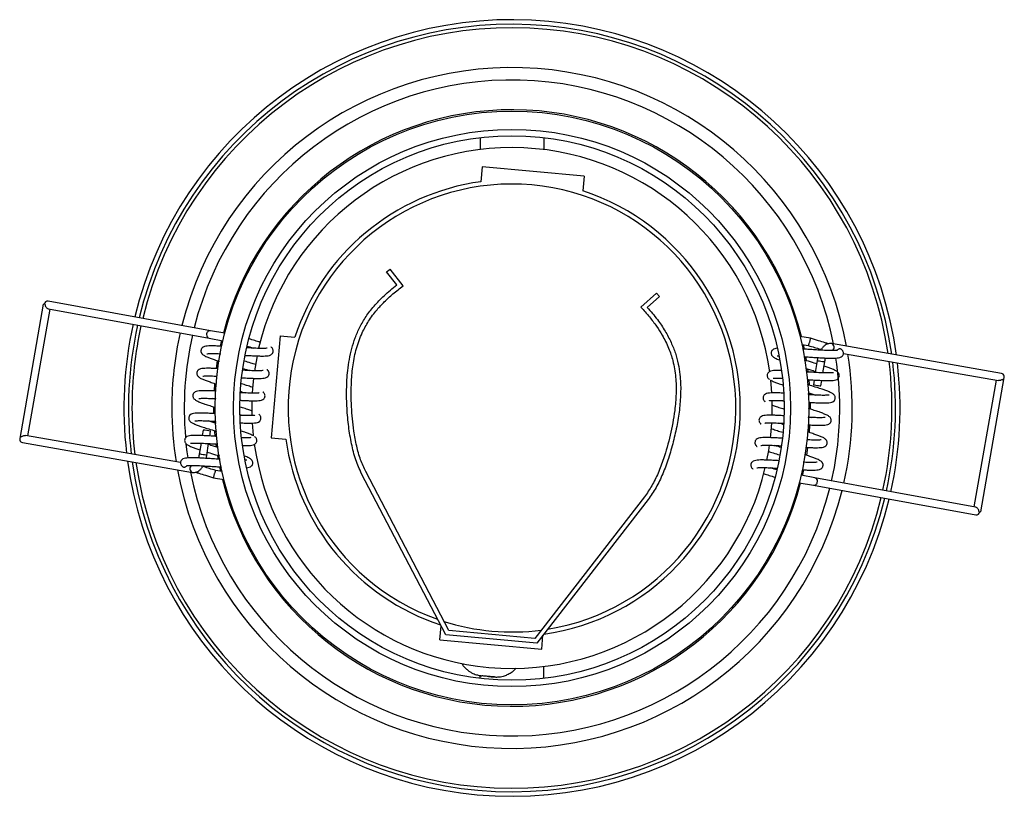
# Model space of a CAD drawing. Header units: millimetres. Extents: x 583 to 1047, y 296 to 693.
# Tile 2 of 3: x 583 to 798, y 523 to 693. Entities that reach past the tile are written whole.
import ezdxf

# ---------------------------------------------------------------- set-up
doc = ezdxf.new("R2010")
doc.units = ezdxf.units.MM

msp = doc.modelspace()

# ---------------------------------------------------------------- linework, layer by layer
at = {"color": 7, "linetype": 'Continuous', "lineweight": 25}
for p, q in [((683.47, 667.39), (683.47, 664.77)), ((697.47, 667.39), (697.47, 664.77)), ((683.96, 660.98), (683.67, 657.74)), ((706.27, 658.98), (683.96, 660.98)), ((706.27, 658.98), (705.98, 655.74)), ((663.02, 637.98), (663.81, 638.6)), ((666.64, 634.97), (663.81, 638.6)), ((665.24, 635.14), (663.02, 637.98)), ((722.12, 633.37), (718.69, 630.3)), ((722.78, 632.62), (720.1, 630.22)), ((722.78, 632.62), (722.12, 633.37)), ((587.8, 630.94), (582.66, 601.51)), ((584.45, 602.09), (589.29, 629.83)), ((588.2, 630.87), (587.8, 630.94)), ((624.43, 625.12), (588.87, 631.6)), ((588.98, 629.89), (624.14, 623.49)), ((624.14, 623.49), (627.17, 622.93)), ((627.56, 624.55), (624.43, 625.12)), ((639.7, 624), (637.69, 601.69)), ((639.7, 624), (642.94, 623.71)), ((755.84, 623.46), (753.55, 623.88)), ((753.97, 622.12), (755.41, 621.86)), ((797.7, 615.78), (760.44, 622.29)), ((757.47, 619.23), (757.33, 618.57)), ((763.06, 620.15), (797.01, 614.22)), ((754.95, 618.56), (754.53, 618.69)), ((757.33, 618.57), (756.91, 615.98)), ((758.58, 615.9), (758.97, 618.31)), ((793.15, 585.46), (798.29, 614.9)), ((798.27, 614.9), (798.29, 614.9)), ((756.65, 614.33), (756.49, 613.28)), ((758.13, 613.02), (758.32, 614.24)), ((796.5, 614.31), (791.66, 586.57)), ((625.59, 610.05), (624.88, 610.27)), ((750.01, 609.73), (749.79, 609.8)), ((630.99, 606.66), (631.16, 606.6)), ((755.37, 606.35), (756.06, 606.13)), ((617.89, 596.26), (583.94, 602.18)), ((622.82, 603.38), (622.63, 602.16)), ((624.3, 602.07), (624.46, 603.12)), ((637.69, 601.69), (640.94, 601.4)), ((582.67, 601.5), (582.66, 601.51)), ((583.25, 600.62), (620.51, 594.11)), ((622.37, 600.5), (621.98, 598.09)), ((623.62, 597.83), (624.03, 600.42)), ((623.48, 597.17), (623.62, 597.83)), ((626, 597.84), (626.42, 597.71)), ((626.98, 594.28), (625.54, 594.55)), ((675.98, 558.51), (657.54, 593.81)), ((676.61, 559.46), (658.43, 594.27)), ((756.81, 592.92), (753.78, 593.47)), ((625.1, 592.94), (627.39, 592.52)), ((753.38, 591.85), (756.51, 591.28)), ((756.51, 591.28), (792.08, 584.81)), ((791.97, 586.51), (756.81, 592.92)), ((719.53, 588.79), (695.44, 557.77)), ((720.32, 588.18), (695.9, 556.72)), ((792.75, 585.53), (793.15, 585.46)), ((674.67, 557.42), (674.95, 560.48)), ((695.44, 557.77), (676.61, 559.46)), ((674.67, 557.42), (696.98, 555.42)), ((695.9, 556.72), (675.98, 558.51)), ((696.98, 555.42), (697.26, 558.48)), ((697.47, 549.01), (697.47, 551.63)), ((683.47, 549.01), (683.47, 549.63))]:
    msp.add_line(p, q, dxfattribs=at)
at = {"color": 8, "linetype": 'Continuous', "lineweight": 25}
for p, q in [((754.28, 622.06), (754.48, 621.12)), ((625.75, 616.84), (626, 618.53)), ((755.2, 616.76), (755.29, 616.09)), ((625.29, 611.91), (625.4, 613.54)), ((755.47, 614.42), (755.57, 613.24)), ((755.69, 611.45), (755.7, 611.1)), ((625.21, 610.14), (625.21, 610.25)), ((755.76, 609.43), (755.77, 608.2)), ((755.77, 608.2), (755.77, 607.97)), ((755.74, 606.25), (755.74, 606.15)), ((625.26, 604.94), (625.24, 605.3)), ((755.66, 604.49), (755.55, 602.87)), ((625.48, 601.99), (625.37, 603.16)), ((625.74, 599.65), (625.66, 600.32)), ((755.19, 599.56), (754.95, 597.87)), ((626.67, 594.34), (626.47, 595.29))]:
    msp.add_line(p, q, dxfattribs=at)
at = {"color": 8, "linetype": 'Continuous', "lineweight": 25, "flags": 128}
for points in [[(626.6, 621.74), (626.82, 622.73), (626.88, 622.99)], [(754.8, 619.43), (754.85, 619.14), (754.94, 618.59)], [(757.33, 618.57), (757.39, 618.56), (757.57, 618.53), (757.83, 618.49), (758.15, 618.44), (758.46, 618.39), (758.73, 618.35), (758.9, 618.32), (758.97, 618.31), (758.97, 618.31)], [(625.19, 606.97), (625.18, 608.2), (625.18, 608.42)], [(619.53, 597.26), (619.33, 598.59), (619.13, 600.25)], [(623.62, 597.83), (623.56, 597.84), (623.38, 597.87), (623.12, 597.92), (622.8, 597.97), (622.49, 598.02), (622.22, 598.06), (622.04, 598.08), (621.98, 598.09), (621.98, 598.09)], [(626.15, 596.97), (626.1, 597.26), (626.01, 597.8)], [(754.35, 594.66), (754.13, 593.67), (754.07, 593.41)]]:
    msp.add_lwpolyline(points, dxfattribs=at)
at = {"color": 7, "linetype": 'Continuous', "lineweight": 25, "flags": 128}
for points in [[(634.63, 619.62), (634.55, 619.2), (634.06, 616.36)], [(633.85, 614.7), (633.63, 612.44), (633.57, 611.45)], [(747.38, 611.51), (747.31, 612.48), (747.15, 614.31)], [(756.49, 613.28), (756.55, 613.27), (756.73, 613.24), (756.99, 613.2), (757.31, 613.15), (757.62, 613.1), (757.88, 613.06), (758.06, 613.03), (758.13, 613.02), (758.13, 613.02)], [(633.5, 609.79), (633.48, 609.04), (633.5, 606.55)], [(747.45, 606.61), (747.47, 609.07), (747.45, 609.86)], [(633.57, 604.89), (633.79, 602.23), (633.8, 602.12)], [(747.1, 601.7), (747.16, 602.26), (747.38, 604.95)], [(746.32, 596.79), (746.71, 598.88), (746.89, 600.04)]]:
    msp.add_lwpolyline(points, dxfattribs=at)
at = {"color": 7, "linetype": 'Continuous', "lineweight": 25}
for radius in [65, 61, 59.6]:
    msp.add_circle((690.47, 608.2), radius, dxfattribs=at)
for centre, radius, start, end in [((690.47, 608.2), 85, 7.8454, 166.4332), ((690.47, 608.2), 83.23, 8.236, 166.3641), ((690.47, 608.2), 74.52, 10.4433, 165.9764), ((690.47, 608.2), 57, 8.0074, 166.7502), ((690.47, 608.2), 49.03, 279.1669, 250.582), ((690.47, 608.2), 50, 97.8185, 161.9303), ((690.47, 608.2), 50, 277.9878, 71.9303), ((588.8, 630.83), 0.772, 85.0698, 174.6015), ((690.47, 608.2), 85, 167.5534, 186.6743), ((690.47, 608.2), 83.23, 167.5082, 180), ((690.47, 608.2), 74.52, 167.2545, 180), ((751.12, 623.75), 4.73, 347.5561, 356.494), ((690.47, 608.2), 74.52, 347.2545, 9.0879), ((690.47, 608.2), 83.23, 347.5082, 7.0375), ((690.47, 608.2), 85, 347.5534, 6.6743), ((797.48, 614.99), 0.822, 320.4745, 74.6405), ((690.47, 608.2), 83.23, 180, 187.0375), ((690.47, 608.2), 74.52, 180, 189.0879), ((583.47, 601.41), 0.822, 140.4745, 254.6405), ((613.65, 540.36), 63.68, 80.2253, 81.7189), ((690.47, 608.2), 57, 187.9799, 264.8744), ((690.47, 608.2), 50, 187.8185, 251.7611), ((690.47, 608.2), 85, 187.8454, 264.8744), ((690.47, 608.2), 83.23, 188.236, 346.3641), ((690.47, 608.2), 74.52, 190.4433, 345.9764), ((629.83, 592.65), 4.73, 167.5561, 176.494), ((690.47, 608.2), 57, 264.8744, 346.759), ((690.47, 608.2), 85, 264.8744, 346.4332), ((792.15, 585.57), 0.772, 265.0698, 354.6015), ((690.47, 608.2), 49.03, 252.269, 264.8744), ((690.47, 608.2), 49.03, 264.8744, 277.4799)]:
    msp.add_arc(centre, radius, start, end, dxfattribs=at)
at = {"color": 8, "linetype": 'Continuous', "lineweight": 25}
for centre, radius, start, end in [((690.47, 608.2), 84, 8.0639, 166.3945), ((690.47, 608.2), 71.79, 11.2558, 165.835), ((690.47, 608.2), 65.29, 13.8423, 165.4521), ((690.47, 608.2), 84, 167.5281, 186.8775), ((690.47, 608.2), 71.79, 167.162, 185.15), ((624.37, 624.33), 0.79, 85.6961, 182.1244), ((624.32, 624.2), 0.741, 172.3521, 255.6517), ((760.19, 621.48), 0.847, 302.2376, 72.8344), ((690.47, 608.2), 71.79, 0, 8.77), ((690.47, 608.2), 84, 347.5281, 6.8775), ((690.47, 608.2), 71.79, 347.162, 0), ((690.47, 608.2), 84, 188.0639, 264.8744), ((620.76, 594.92), 0.847, 122.2376, 252.8344), ((690.47, 608.2), 71.79, 191.2558, 345.835), ((690.47, 608.2), 65.29, 193.8423, 345.4521), ((756.57, 592.07), 0.79, 265.6961, 2.1244), ((756.63, 592.2), 0.741, 352.3521, 75.6517), ((690.47, 608.2), 84, 264.8744, 346.3945)]:
    msp.add_arc(centre, radius, start, end, dxfattribs=at)
at = {"color": 7, "linetype": 'Continuous', "lineweight": 25}
for points, knots in [([(657.54, 593.81), (657.08, 594.81), (656.14, 596.91), (655.27, 600.4), (654.65, 604.18), (654.29, 608.17), (654.2, 612.28), (654.4, 615.85), (654.82, 618.84), (655.35, 621.24), (656.1, 623.61), (657.13, 625.96), (658.5, 628.29), (660.28, 630.6), (662.53, 632.94), (664.3, 634.38), (665.24, 635.14)], [0, 0, 0, 0, 0.072862, 0.152078, 0.236998, 0.325991, 0.417119, 0.508737, 0.562646, 0.616623, 0.671144, 0.727101, 0.785872, 0.849334, 0.919815, 1, 1, 1, 1]), ([(658.43, 594.27), (658.03, 595.13), (657.2, 596.93), (656.41, 599.94), (655.69, 603.81), (655.24, 608.55), (655.21, 613.4), (655.61, 617.66), (656.33, 621.25), (657.49, 624.46), (659.04, 627.31), (660.71, 629.55), (662.54, 631.51), (664.45, 633.26), (665.88, 634.38), (666.64, 634.97)], [0, 0, 0, 0, 0.063021, 0.132197, 0.206886, 0.32609, 0.448872, 0.530424, 0.611264, 0.692902, 0.757122, 0.827071, 0.878756, 0.935938, 1, 1, 1, 1]), ([(588.2, 630.87), (588.2, 630.82), (588.19, 630.7), (588.26, 630.5), (588.41, 630.27), (588.61, 630.07), (588.79, 629.95), (588.9, 629.9), (588.96, 629.89), (588.98, 629.89)], [0, 0, 0, 0, 0.11898, 0.238095, 0.475196, 0.712549, 0.831812, 0.9511, 1, 1, 1, 1]), ([(718.69, 630.3), (719.33, 629.58), (720.54, 628.23), (722.11, 626.17), (723.56, 623.91), (724.81, 621.41), (725.83, 618.33), (726.39, 614.97), (726.47, 611.3), (726.1, 607.04), (725.21, 602.27), (723.93, 597.69), (722.53, 594.01), (721.21, 591.19), (720.07, 589.57), (719.53, 588.79)], [0, 0, 0, 0, 0.064062, 0.121244, 0.172929, 0.242878, 0.307098, 0.388736, 0.469576, 0.551128, 0.67391, 0.793114, 0.867803, 0.936979, 1, 1, 1, 1]), ([(720.1, 630.22), (720.86, 629.34), (722.28, 627.69), (724.01, 625.12), (725.33, 622.65), (726.28, 620.24), (726.92, 617.86), (727.36, 615.08), (727.48, 611.85), (727.23, 608.2), (726.66, 604.51), (725.84, 600.83), (724.8, 597.22), (723.56, 593.86), (722.15, 590.8), (720.91, 589.03), (720.32, 588.18)], [0, 0, 0, 0, 0.076455, 0.144021, 0.205024, 0.261503, 0.315144, 0.367223, 0.447856, 0.528397, 0.609011, 0.694593, 0.777888, 0.857276, 0.931464, 1, 1, 1, 1]), ([(635.33, 622.56), (635.31, 622.56), (634.96, 622.68), (634.15, 622.94), (633.29, 623.21), (632.86, 623.35)], [0, 0, 0, 0, 0.029006, 0.510456, 1, 1, 1, 1]), ([(759.75, 622.24), (759.52, 622.32), (758.86, 622.54), (757.53, 622.95), (756.43, 623.28), (755.84, 623.46)], [0, 0, 0, 0, 0.203471, 0.5801049, 1, 1, 1, 1]), ([(626.92, 621.72), (626.71, 621.73), (626.13, 621.76), (625.31, 621.79), (624.44, 621.8), (623.7, 621.76), (623.15, 621.68), (622.69, 621.47), (622.4, 621.09), (622.32, 620.73), (622.37, 620.39), (622.52, 620.11), (622.72, 619.9), (622.94, 619.74), (623.25, 619.57), (623.7, 619.36), (624.35, 619.1), (625.27, 618.78), (625.95, 618.56), (626.38, 618.42), (626.39, 618.42)], [0, 0, 0, 0, 0.043425, 0.121126, 0.199283, 0.283933, 0.368911, 0.441902, 0.475957, 0.50992, 0.5401, 0.563915, 0.601115, 0.651678, 0.694833, 0.752805, 0.834595, 0.910682, 0.998701, 1, 1, 1, 1]), ([(632.1, 619.73), (632.41, 619.71), (633.15, 619.67), (634.19, 619.62), (635.2, 619.58), (636.06, 619.57), (636.81, 619.61), (637.36, 619.69), (637.82, 619.9), (638.1, 620.28), (638.19, 620.64), (638.13, 620.98), (637.99, 621.26), (637.83, 621.43), (637.71, 621.51), (637.66, 621.54)], [0, 0, 0, 0, 0.0819138, 0.1970236, 0.3036408, 0.4108837, 0.5270352, 0.6436375, 0.7437915, 0.7905207, 0.8371217, 0.878534, 0.9112114, 0.9622549, 1, 1, 1, 1]), ([(636.85, 621.29), (636.85, 621.3), (636.9, 621.32), (636.7, 621.26), (636.25, 621.25), (635.33, 621.23), (634.07, 621.28), (633.04, 621.34), (632.47, 621.37), (632.42, 621.38)], [0, 0, 0, 0, 0.0039913, 0.1331804, 0.3161184, 0.5279877, 0.7592894, 0.9781655, 1, 1, 1, 1]), ([(632.49, 621.72), (632.67, 621.67), (633.14, 621.52), (633.57, 621.38), (633.84, 621.3)], [0, 0, 0, 0, 0.379426, 1, 1, 1, 1]), ([(748.57, 621.27), (748.39, 621.25), (748.02, 621.2), (747.59, 621), (747.3, 620.62), (747.22, 620.25), (747.28, 619.92), (747.42, 619.64), (747.62, 619.43), (747.84, 619.27), (748.16, 619.1), (748.53, 618.92), (748.89, 618.78), (749.07, 618.71)], [0, 0, 0, 0, 0.148005, 0.289338, 0.355281, 0.421042, 0.479482, 0.525595, 0.597626, 0.695532, 0.779094, 0.891346, 1, 1, 1, 1]), ([(761.75, 620.82), (761.76, 620.82), (761.8, 620.85), (761.6, 620.79), (761.15, 620.77), (760.23, 620.76), (758.98, 620.81), (757.57, 620.89), (756.24, 620.97), (755.08, 621.05), (754.39, 621.1), (754.08, 621.12)], [0, 0, 0, 0, 0.002752, 0.091822, 0.21795, 0.364024, 0.523497, 0.674402, 0.80123, 0.911928, 1, 1, 1, 1]), ([(755.36, 621.87), (755.83, 621.73), (756.7, 621.47), (757.66, 621.17), (758.11, 621.03), (758.2, 621)], [0, 0, 0, 0, 0.4742895, 0.892825, 1, 1, 1, 1]), ([(755.41, 621.86), (755.41, 621.86), (755.41, 621.85), (755.43, 621.9), (755.48, 622.05), (755.54, 622.26), (755.62, 622.51), (755.7, 622.66), (755.74, 622.73)], [0, 0, 0, 0, 0.034187, 0.232691, 0.431197, 0.629775, 0.828413, 1, 1, 1, 1]), ([(760.44, 622.29), (760.31, 622.3), (759.99, 622.33), (759.5, 622.21), (759.01, 621.94), (758.56, 621.5), (758.26, 621.13), (758.13, 620.88), (758.12, 620.86)], [0, 0, 0, 0, 0.1457848, 0.3385482, 0.5349819, 0.7480422, 0.9796835, 1, 1, 1, 1]), ([(762.58, 621.06), (762.53, 621.1), (762.38, 621.2), (762.17, 621.16), (761.96, 621.07), (761.83, 620.99), (761.72, 620.9), (761.66, 620.84), (761.62, 620.8), (761.61, 620.79)], [0, 0, 0, 0, 0.186533, 0.55657, 0.696954, 0.854309, 0.917382, 0.970412, 1, 1, 1, 1]), ([(623.65, 620.08), (623.65, 620.08), (623.61, 620.05), (623.81, 620.11), (624.26, 620.13), (625.19, 620.14), (626.04, 620.11), (626.61, 620.08), (626.67, 620.07)], [0, 0, 0, 0, 0.0050779, 0.1694378, 0.4021793, 0.6717285, 0.9660003, 1, 1, 1, 1]), ([(748.56, 619.61), (748.56, 619.6), (748.51, 619.58), (748.64, 619.63), (748.85, 619.63), (748.93, 619.64)], [0, 0, 0, 0, 0.0180331, 0.6017266, 1, 1, 1, 1]), ([(754.39, 619.43), (754.7, 619.41), (755.43, 619.36), (756.63, 619.28), (757.92, 619.21), (759.09, 619.14), (760.1, 619.11), (760.97, 619.1), (761.71, 619.14), (762.26, 619.22), (762.72, 619.43), (763.01, 619.81), (763.09, 620.17), (763.04, 620.51), (762.89, 620.79), (762.74, 620.96), (762.62, 621.03), (762.58, 621.06)], [0, 0, 0, 0, 0.063696, 0.153508, 0.251768, 0.345861, 0.433013, 0.520675, 0.61562, 0.710933, 0.792801, 0.830999, 0.869091, 0.902943, 0.929654, 0.971378, 1, 1, 1, 1]), ([(758.97, 618.31), (758.99, 618.43), (759.04, 618.72), (759.12, 618.99), (759.17, 619.14)], [0, 0, 0, 0, 0.408096, 1, 1, 1, 1]), ([(626.13, 616.82), (625.88, 616.83), (625.27, 616.86), (624.42, 616.89), (623.55, 616.9), (622.81, 616.86), (622.26, 616.78), (621.79, 616.57), (621.51, 616.19), (621.42, 615.83), (621.48, 615.49), (621.63, 615.21), (621.83, 615), (622.05, 614.84), (622.36, 614.67), (622.81, 614.46), (623.46, 614.2), (624.37, 613.88), (625.14, 613.63), (625.66, 613.47), (625.75, 613.44)], [0, 0, 0, 0, 0.049071, 0.124867, 0.201108, 0.283682, 0.366577, 0.437779, 0.470999, 0.504129, 0.53357, 0.556801, 0.593089, 0.642412, 0.684509, 0.74106, 0.820845, 0.895067, 0.980928, 1, 1, 1, 1]), ([(631.55, 616.84), (631.74, 616.78), (632.24, 616.63), (632.68, 616.48), (632.94, 616.4)], [0, 0, 0, 0, 0.400018, 1, 1, 1, 1]), ([(634.34, 617.69), (633.99, 617.81), (633.23, 618.05), (632.34, 618.33), (631.86, 618.48)], [0, 0, 0, 0, 0.468966, 1, 1, 1, 1]), ([(754.87, 616.85), (755.2, 616.75), (755.92, 616.53), (756.59, 616.32), (756.95, 616.21)], [0, 0, 0, 0, 0.463916, 1, 1, 1, 1]), ([(757.21, 617.87), (757.04, 617.92), (756.33, 618.15), (755.54, 618.38), (754.95, 618.56)], [0, 0, 0, 0, 0.244166, 1, 1, 1, 1]), ([(755.09, 614.43), (755.29, 614.41), (755.96, 614.37), (757.02, 614.31), (758.2, 614.25), (759.21, 614.21), (760.07, 614.2), (760.82, 614.24), (761.37, 614.32), (761.83, 614.53), (762.11, 614.91), (762.2, 615.27), (762.14, 615.61), (762, 615.89), (761.8, 616.1), (761.58, 616.26), (761.26, 616.43), (760.82, 616.64), (760.16, 616.9), (759.46, 617.15), (758.97, 617.31), (758.81, 617.36)], [0, 0, 0, 0, 0.03347, 0.112239, 0.187668, 0.257531, 0.327805, 0.403917, 0.480323, 0.545952, 0.576573, 0.607109, 0.634246, 0.655658, 0.689106, 0.734569, 0.773371, 0.825496, 0.899036, 0.967449, 1, 1, 1, 1]), ([(622.76, 615.18), (622.76, 615.18), (622.72, 615.15), (622.92, 615.21), (623.37, 615.23), (624.3, 615.24), (625.15, 615.21), (625.72, 615.18), (625.78, 615.17)], [0, 0, 0, 0, 0.0050779, 0.1694378, 0.4021793, 0.6717285, 0.9660003, 1, 1, 1, 1]), ([(631.3, 614.83), (631.58, 614.81), (632.29, 614.77), (633.3, 614.72), (634.3, 614.68), (635.17, 614.67), (635.92, 614.71), (636.46, 614.79), (636.93, 615), (637.21, 615.38), (637.3, 615.75), (637.24, 616.08), (637.09, 616.36), (636.94, 616.53), (636.82, 616.61), (636.77, 616.64)], [0, 0, 0, 0, 0.074326, 0.190387, 0.297886, 0.406015, 0.523126, 0.640692, 0.741674, 0.788789, 0.835776, 0.87753, 0.910478, 0.961943, 1, 1, 1, 1]), ([(635.96, 616.39), (635.96, 616.4), (636, 616.42), (635.8, 616.36), (635.35, 616.35), (634.44, 616.33), (633.18, 616.38), (632.13, 616.44), (631.55, 616.48), (631.48, 616.48)], [0, 0, 0, 0, 0.003963, 0.132233, 0.313871, 0.524233, 0.75389, 0.97121, 1, 1, 1, 1]), ([(749.4, 616.41), (749.38, 616.42), (749.04, 616.43), (748.46, 616.42), (747.71, 616.39), (747.16, 616.31), (746.7, 616.1), (746.41, 615.72), (746.33, 615.36), (746.38, 615.02), (746.53, 614.74), (746.69, 614.57), (746.8, 614.49), (746.85, 614.46)], [0, 0, 0, 0, 0.009107, 0.16171, 0.326989, 0.49291, 0.635425, 0.701919, 0.76823, 0.827159, 0.873657, 0.94629, 1, 1, 1, 1]), ([(747.66, 614.71), (747.66, 614.7), (747.62, 614.68), (747.82, 614.74), (748.28, 614.75), (748.94, 614.77), (749.5, 614.75), (749.65, 614.74)], [0, 0, 0, 0, 0.006574, 0.219353, 0.52066, 0.869617, 1, 1, 1, 1]), ([(760.86, 615.92), (760.86, 615.92), (760.91, 615.95), (760.71, 615.89), (760.26, 615.88), (759.34, 615.86), (758.08, 615.91), (756.68, 615.99), (755.63, 616.05), (755.08, 616.09), (754.98, 616.1)], [0, 0, 0, 0, 0.003315, 0.110602, 0.262526, 0.438477, 0.630565, 0.812335, 0.965103, 1, 1, 1, 1]), ([(633.75, 612.68), (633.66, 612.71), (633.26, 612.86), (632.41, 613.13), (631.59, 613.38), (631.21, 613.51)], [0, 0, 0, 0, 0.126368, 0.583169, 1, 1, 1, 1]), ([(747.08, 614.31), (747.13, 614.28), (747.3, 614.18), (747.71, 613.99), (748.37, 613.73), (749.11, 613.47), (749.65, 613.29), (749.85, 613.23)], [0, 0, 0, 0, 0.09185, 0.291936, 0.574225, 0.836833, 1, 1, 1, 1]), ([(755.44, 609.45), (755.68, 609.44), (756.34, 609.4), (757.31, 609.35), (758.31, 609.31), (759.18, 609.3), (759.93, 609.34), (760.48, 609.42), (760.94, 609.63), (761.22, 610.01), (761.31, 610.38), (761.25, 610.71), (761.1, 610.99), (760.9, 611.2), (760.68, 611.36), (760.37, 611.53), (759.93, 611.74), (759.27, 612), (758.36, 612.32), (757.22, 612.69), (756.11, 613.04), (755.38, 613.26), (755.17, 613.32)], [0, 0, 0, 0, 0.036743, 0.1051, 0.168415, 0.232101, 0.301077, 0.370321, 0.429797, 0.457547, 0.485221, 0.509814, 0.529219, 0.559531, 0.600732, 0.635897, 0.683136, 0.749782, 0.811781, 0.883502, 0.966722, 1, 1, 1, 1]), ([(798.11, 614.47), (798.09, 614.47), (798.02, 614.47), (797.84, 614.39), (797.59, 614.28), (797.32, 614.22), (797.12, 614.2), (797.03, 614.22), (797.01, 614.23)], [0, 0, 0, 0, 0.117911, 0.28744, 0.5637, 0.770811, 0.938026, 1, 1, 1, 1]), ([(625.68, 611.89), (625.28, 611.92), (624.52, 611.96), (623.53, 611.99), (622.66, 612), (621.91, 611.96), (621.36, 611.88), (620.9, 611.67), (620.62, 611.29), (620.53, 610.93), (620.59, 610.59), (620.74, 610.31), (620.94, 610.1), (621.16, 609.94), (621.47, 609.77), (621.91, 609.56), (622.57, 609.3), (623.48, 608.98), (624.45, 608.67), (625.19, 608.44), (625.5, 608.34)], [0, 0, 0, 0, 0.074389, 0.144918, 0.215861, 0.292698, 0.369832, 0.436086, 0.466998, 0.497826, 0.525221, 0.546838, 0.580604, 0.6265, 0.665672, 0.718293, 0.792534, 0.861598, 0.941493, 1, 1, 1, 1]), ([(621.87, 610.28), (621.87, 610.28), (621.83, 610.25), (622.03, 610.31), (622.47, 610.33), (623.4, 610.34), (624.48, 610.3), (625.3, 610.25), (625.6, 610.23)], [0, 0, 0, 0, 0.004462, 0.148889, 0.353405, 0.590265, 0.848849, 1, 1, 1, 1]), ([(630.94, 609.9), (631.04, 609.89), (631.57, 609.86), (632.4, 609.82), (633.41, 609.78), (634.28, 609.78), (635.02, 609.81), (635.57, 609.89), (636.04, 610.1), (636.32, 610.48), (636.41, 610.85), (636.35, 611.18), (636.2, 611.46), (636.04, 611.63), (635.93, 611.71), (635.88, 611.74)], [0, 0, 0, 0, 0.0276899, 0.1495983, 0.2625126, 0.3760894, 0.499101, 0.6225901, 0.7286593, 0.7781485, 0.8275018, 0.87136, 0.9059673, 0.9600256, 1, 1, 1, 1]), ([(635.07, 611.5), (635.07, 611.5), (635.11, 611.53), (634.91, 611.46), (634.46, 611.45), (633.54, 611.43), (632.38, 611.48), (631.46, 611.53), (631.06, 611.55)], [0, 0, 0, 0, 0.004261, 0.142165, 0.337445, 0.563609, 0.810515, 1, 1, 1, 1]), ([(631.08, 611.81), (631.13, 611.79), (631.48, 611.68), (631.79, 611.58), (632.05, 611.5)], [0, 0, 0, 0, 0.15218, 1, 1, 1, 1]), ([(749.93, 611.46), (749.76, 611.47), (749.22, 611.49), (748.43, 611.52), (747.56, 611.53), (746.82, 611.49), (746.27, 611.41), (745.8, 611.2), (745.52, 610.82), (745.43, 610.46), (745.49, 610.12), (745.64, 609.84), (745.8, 609.67), (745.91, 609.59), (745.96, 609.56)], [0, 0, 0, 0, 0.057725, 0.182838, 0.308685, 0.444986, 0.581817, 0.699345, 0.754181, 0.808866, 0.857462, 0.895809, 0.955707, 1, 1, 1, 1]), ([(755.3, 611.55), (755.58, 611.46), (756.17, 611.28), (756.69, 611.11), (756.96, 611.03)], [0, 0, 0, 0, 0.490554, 1, 1, 1, 1]), ([(759.97, 611.02), (759.97, 611.03), (760.01, 611.05), (759.81, 610.99), (759.36, 610.98), (758.45, 610.96), (757.19, 611.01), (756.09, 611.07), (755.45, 611.11), (755.33, 611.12)], [0, 0, 0, 0, 0.0038759, 0.1293312, 0.3069819, 0.5127277, 0.7373442, 0.9498944, 1, 1, 1, 1]), ([(633.56, 607.53), (633.52, 607.55), (633.25, 607.66), (632.55, 607.89), (631.71, 608.17), (631.1, 608.36), (630.91, 608.42)], [0, 0, 0, 0, 0.063732, 0.415107, 0.821582, 1, 1, 1, 1]), ([(746.77, 609.81), (746.77, 609.81), (746.73, 609.78), (746.93, 609.84), (747.38, 609.86), (748.3, 609.87), (749.23, 609.83), (749.87, 609.8), (750, 609.79)], [0, 0, 0, 0, 0.004873, 0.162611, 0.385976, 0.644665, 0.927081, 1, 1, 1, 1]), ([(747.46, 608.84), (747.48, 608.84), (747.73, 608.74), (748.4, 608.51), (749.24, 608.23), (749.87, 608.04), (750.06, 607.98)], [0, 0, 0, 0, 0.027519, 0.389664, 0.808597, 1, 1, 1, 1]), ([(625.53, 606.95), (625.29, 606.97), (624.61, 607.01), (623.64, 607.06), (622.63, 607.09), (621.77, 607.1), (621.02, 607.06), (620.47, 606.98), (620.01, 606.77), (619.73, 606.39), (619.64, 606.03), (619.7, 605.69), (619.84, 605.41), (620.04, 605.2), (620.26, 605.04), (620.58, 604.87), (621.02, 604.66), (621.68, 604.4), (622.58, 604.08), (623.73, 603.71), (624.83, 603.37), (625.56, 603.14), (625.77, 603.08)], [0, 0, 0, 0, 0.037893, 0.106191, 0.16945, 0.23308, 0.301997, 0.37118, 0.430605, 0.458331, 0.48598, 0.510552, 0.52994, 0.560226, 0.601391, 0.636525, 0.683722, 0.75031, 0.812255, 0.883915, 0.967062, 1, 1, 1, 1]), ([(634.18, 606.6), (634.18, 606.6), (634.22, 606.63), (634.02, 606.56), (633.57, 606.55), (632.64, 606.53), (631.73, 606.57), (631.11, 606.6), (630.99, 606.61)], [0, 0, 0, 0, 0.004915, 0.163995, 0.389261, 0.650153, 0.934972, 1, 1, 1, 1]), ([(631.06, 604.94), (631.22, 604.94), (631.74, 604.91), (632.51, 604.88), (633.39, 604.88), (634.13, 604.91), (634.68, 604.99), (635.14, 605.2), (635.43, 605.58), (635.51, 605.95), (635.46, 606.28), (635.31, 606.56), (635.15, 606.73), (635.04, 606.81), (634.99, 606.84)], [0, 0, 0, 0, 0.05281, 0.178575, 0.305079, 0.442091, 0.579635, 0.697777, 0.752898, 0.807869, 0.856719, 0.895265, 0.955476, 1, 1, 1, 1]), ([(749.97, 606.51), (749.89, 606.51), (749.37, 606.54), (748.54, 606.58), (747.54, 606.62), (746.67, 606.63), (745.92, 606.59), (745.38, 606.51), (744.91, 606.3), (744.63, 605.92), (744.54, 605.56), (744.6, 605.22), (744.75, 604.94), (744.9, 604.77), (745.02, 604.69), (745.07, 604.66)], [0, 0, 0, 0, 0.024616, 0.14691, 0.260181, 0.374117, 0.497518, 0.621397, 0.727802, 0.777447, 0.826957, 0.870953, 0.90567, 0.959899, 1, 1, 1, 1]), ([(755.27, 604.51), (755.66, 604.49), (756.43, 604.45), (757.42, 604.41), (758.29, 604.41), (759.03, 604.44), (759.58, 604.52), (760.05, 604.73), (760.33, 605.11), (760.42, 605.48), (760.36, 605.81), (760.21, 606.09), (760.01, 606.3), (759.79, 606.46), (759.48, 606.63), (759.04, 606.84), (758.38, 607.1), (757.47, 607.42), (756.48, 607.74), (755.73, 607.98), (755.4, 608.08)], [0, 0, 0, 0, 0.074313, 0.144642, 0.215383, 0.292002, 0.368917, 0.434983, 0.465807, 0.496547, 0.523865, 0.54542, 0.57909, 0.624856, 0.663917, 0.716389, 0.790418, 0.859286, 0.938954, 1, 1, 1, 1]), ([(759.08, 606.13), (759.08, 606.13), (759.12, 606.16), (758.92, 606.09), (758.47, 606.08), (757.55, 606.06), (756.47, 606.11), (755.66, 606.15), (755.36, 606.17)], [0, 0, 0, 0, 0.004469, 0.149137, 0.353993, 0.591247, 0.850262, 1, 1, 1, 1]), ([(620.98, 605.38), (620.98, 605.38), (620.93, 605.35), (621.13, 605.41), (621.58, 605.43), (622.5, 605.44), (623.76, 605.39), (624.86, 605.33), (625.5, 605.29), (625.63, 605.28)], [0, 0, 0, 0, 0.0038705, 0.1291514, 0.3065552, 0.5120151, 0.7363195, 0.9485742, 1, 1, 1, 1]), ([(625.66, 604.85), (625.37, 604.94), (624.78, 605.12), (624.26, 605.29), (623.99, 605.37)], [0, 0, 0, 0, 0.492669, 1, 1, 1, 1]), ([(745.88, 604.91), (745.88, 604.91), (745.84, 604.88), (746.04, 604.94), (746.49, 604.96), (747.41, 604.97), (748.57, 604.92), (749.48, 604.87), (749.88, 604.85)], [0, 0, 0, 0, 0.004266, 0.142361, 0.33791, 0.564384, 0.81163, 1, 1, 1, 1]), ([(749.86, 604.6), (749.81, 604.61), (749.47, 604.72), (749.16, 604.82), (748.9, 604.9)], [0, 0, 0, 0, 0.148391, 1, 1, 1, 1]), ([(582.83, 601.93), (582.86, 601.93), (582.93, 601.93), (583.11, 602.01), (583.36, 602.12), (583.63, 602.19), (583.83, 602.2), (583.91, 602.18), (583.94, 602.18)], [0, 0, 0, 0, 0.117911, 0.28744, 0.5637, 0.770811, 0.938026, 1, 1, 1, 1]), ([(625.84, 601.98), (625.65, 601.99), (624.99, 602.03), (623.92, 602.1), (622.75, 602.16), (621.74, 602.19), (620.87, 602.2), (620.13, 602.16), (619.58, 602.08), (619.12, 601.87), (618.83, 601.49), (618.75, 601.13), (618.8, 600.8), (618.95, 600.51), (619.15, 600.3), (619.37, 600.15), (619.69, 599.97), (620.13, 599.77), (620.79, 599.5), (621.49, 599.25), (621.98, 599.1), (622.13, 599.04)], [0, 0, 0, 0, 0.0327211, 0.1115511, 0.1870383, 0.2569563, 0.3272845, 0.4034548, 0.4799209, 0.5456003, 0.5762446, 0.6068048, 0.6339624, 0.6553917, 0.6888653, 0.7343634, 0.7731958, 0.825361, 0.8989579, 0.9674236, 1, 1, 1, 1]), ([(633.82, 602.12), (633.78, 602.14), (633.63, 602.23), (633.24, 602.41), (632.58, 602.67), (631.85, 602.93), (631.33, 603.1), (631.14, 603.16)], [0, 0, 0, 0, 0.067926, 0.27612, 0.569849, 0.843099, 1, 1, 1, 1]), ([(633.28, 601.7), (633.28, 601.7), (633.33, 601.73), (633.13, 601.66), (632.67, 601.65), (632, 601.63), (631.43, 601.65), (631.26, 601.66)], [0, 0, 0, 0, 0.0065, 0.21689, 0.514812, 0.859849, 1, 1, 1, 1]), ([(631.53, 599.99), (631.55, 599.99), (631.91, 599.97), (632.48, 599.98), (633.24, 600.01), (633.79, 600.09), (634.25, 600.3), (634.54, 600.68), (634.62, 601.05), (634.56, 601.38), (634.42, 601.66), (634.26, 601.83), (634.14, 601.91), (634.1, 601.95)], [0, 0, 0, 0, 0.01113, 0.163421, 0.328363, 0.493945, 0.636169, 0.702527, 0.768703, 0.827511, 0.873915, 0.9464, 1, 1, 1, 1]), ([(749.69, 601.57), (749.4, 601.59), (748.67, 601.63), (747.65, 601.69), (746.64, 601.72), (745.78, 601.73), (745.03, 601.69), (744.48, 601.61), (744.02, 601.4), (743.74, 601.02), (743.65, 600.66), (743.71, 600.32), (743.85, 600.04), (744.01, 599.87), (744.13, 599.79), (744.18, 599.76)], [0, 0, 0, 0, 0.077697, 0.193336, 0.300443, 0.408178, 0.524863, 0.642001, 0.742615, 0.789559, 0.836374, 0.877976, 0.910804, 0.962082, 1, 1, 1, 1]), ([(747.22, 603.71), (747.3, 603.68), (747.7, 603.54), (748.54, 603.27), (749.37, 603.01), (749.76, 602.89)], [0, 0, 0, 0, 0.113265, 0.573032, 1, 1, 1, 1]), ([(754.84, 599.59), (755.07, 599.57), (755.68, 599.54), (756.53, 599.51), (757.4, 599.51), (758.14, 599.54), (758.69, 599.62), (759.15, 599.83), (759.44, 600.21), (759.52, 600.58), (759.47, 600.91), (759.32, 601.19), (759.12, 601.4), (758.9, 601.56), (758.59, 601.73), (758.14, 601.94), (757.49, 602.2), (756.57, 602.52), (755.8, 602.77), (755.28, 602.94), (755.18, 602.97)], [0, 0, 0, 0, 0.048067, 0.123873, 0.200124, 0.282708, 0.365614, 0.436824, 0.470049, 0.503183, 0.532628, 0.555862, 0.592154, 0.641484, 0.683586, 0.740145, 0.819939, 0.894171, 0.980042, 1, 1, 1, 1]), ([(620.09, 600.48), (620.08, 600.48), (620.04, 600.45), (620.24, 600.51), (620.69, 600.53), (621.61, 600.54), (622.86, 600.49), (624.27, 600.41), (625.32, 600.35), (625.87, 600.31), (625.97, 600.3)], [0, 0, 0, 0, 0.003317, 0.110677, 0.262704, 0.438775, 0.630994, 0.812887, 0.965758, 1, 1, 1, 1]), ([(626.1, 599.55), (625.76, 599.65), (625.04, 599.87), (624.36, 600.08), (624, 600.19)], [0, 0, 0, 0, 0.469526, 1, 1, 1, 1]), ([(744.99, 600.01), (744.99, 600.01), (744.94, 599.98), (745.14, 600.04), (745.59, 600.06), (746.51, 600.07), (747.77, 600.02), (748.8, 599.96), (749.38, 599.93), (749.43, 599.93)], [0, 0, 0, 0, 0.003984, 0.132954, 0.315582, 0.527092, 0.758001, 0.976506, 1, 1, 1, 1]), ([(749.37, 599.57), (749.18, 599.63), (748.7, 599.78), (748.27, 599.92), (748, 600)], [0, 0, 0, 0, 0.3866424, 1, 1, 1, 1]), ([(758.19, 601.23), (758.19, 601.23), (758.23, 601.26), (758.03, 601.19), (757.58, 601.18), (756.65, 601.16), (755.8, 601.2), (755.23, 601.23), (755.17, 601.23)], [0, 0, 0, 0, 0.005078, 0.169438, 0.402179, 0.671728, 0.966, 1, 1, 1, 1]), ([(621.98, 598.09), (621.96, 597.97), (621.91, 597.69), (621.83, 597.42), (621.78, 597.26)], [0, 0, 0, 0, 0.408096, 1, 1, 1, 1]), ([(623.73, 598.54), (623.91, 598.48), (624.62, 598.26), (625.41, 598.02), (626, 597.84)], [0, 0, 0, 0, 0.244166, 1, 1, 1, 1]), ([(632.33, 595.13), (632.53, 595.15), (632.91, 595.2), (633.36, 595.4), (633.64, 595.78), (633.73, 596.15), (633.67, 596.48), (633.52, 596.76), (633.32, 596.97), (633.1, 597.13), (632.79, 597.3), (632.43, 597.48), (632.07, 597.61), (631.9, 597.68)], [0, 0, 0, 0, 0.158418, 0.298851, 0.364374, 0.429716, 0.487783, 0.533603, 0.605175, 0.702457, 0.785487, 0.897024, 1, 1, 1, 1]), ([(746.58, 598.72), (746.94, 598.6), (747.7, 598.35), (748.61, 598.07), (749.08, 597.93)], [0, 0, 0, 0, 0.47665, 1, 1, 1, 1]), ([(754.01, 594.68), (754.22, 594.67), (754.81, 594.64), (755.63, 594.61), (756.51, 594.61), (757.25, 594.64), (757.8, 594.72), (758.26, 594.93), (758.55, 595.31), (758.63, 595.68), (758.58, 596.01), (758.43, 596.29), (758.23, 596.5), (758.01, 596.66), (757.69, 596.83), (757.25, 597.04), (756.6, 597.3), (755.68, 597.62), (755, 597.85), (754.57, 597.98), (754.57, 597.98)], [0, 0, 0, 0, 0.044867, 0.122467, 0.200522, 0.285061, 0.369928, 0.442824, 0.476835, 0.510753, 0.540894, 0.564678, 0.601829, 0.652326, 0.695425, 0.753322, 0.835005, 0.910993, 0.998897, 1, 1, 1, 1]), ([(626.56, 596.97), (626.25, 596.99), (625.52, 597.04), (624.32, 597.12), (623.03, 597.2), (621.85, 597.26), (620.85, 597.3), (619.98, 597.3), (619.24, 597.26), (618.69, 597.18), (618.23, 596.98), (617.94, 596.59), (617.85, 596.23), (617.91, 595.9), (618.06, 595.61), (618.21, 595.45), (618.32, 595.37), (618.37, 595.34)], [0, 0, 0, 0, 0.0638431, 0.1536407, 0.2518852, 0.3459637, 0.4331014, 0.5207503, 0.6156802, 0.7109786, 0.7928338, 0.8310253, 0.869112, 0.902958, 0.929665, 0.9713826, 1, 1, 1, 1]), ([(618.37, 595.34), (618.42, 595.3), (618.57, 595.2), (618.78, 595.24), (618.99, 595.33), (619.12, 595.42), (619.23, 595.51), (619.29, 595.57), (619.32, 595.6), (619.34, 595.61)], [0, 0, 0, 0, 0.186533, 0.55657, 0.696954, 0.854309, 0.917382, 0.970412, 1, 1, 1, 1]), ([(619.19, 595.58), (619.19, 595.58), (619.15, 595.55), (619.35, 595.61), (619.8, 595.63), (620.72, 595.64), (621.97, 595.59), (623.37, 595.51), (624.71, 595.43), (625.86, 595.35), (626.55, 595.3), (626.85, 595.28)], [0, 0, 0, 0, 0.0027545, 0.0919128, 0.2181651, 0.364384, 0.524014, 0.6750686, 0.802022, 0.9128296, 1, 1, 1, 1]), ([(620.51, 594.11), (620.64, 594.1), (620.96, 594.07), (621.45, 594.19), (621.94, 594.47), (622.39, 594.9), (622.69, 595.27), (622.82, 595.52), (622.83, 595.54)], [0, 0, 0, 0, 0.1457848, 0.3385482, 0.5349819, 0.7480422, 0.9796835, 1, 1, 1, 1]), ([(625.59, 594.53), (625.12, 594.67), (624.25, 594.94), (623.29, 595.23), (622.84, 595.38), (622.74, 595.41)], [0, 0, 0, 0, 0.4742895, 0.892825, 1, 1, 1, 1]), ([(632.39, 596.8), (632.39, 596.8), (632.44, 596.83), (632.32, 596.78), (632.12, 596.77), (632.05, 596.77)], [0, 0, 0, 0, 0.0191678, 0.639588, 1, 1, 1, 1]), ([(748.86, 596.67), (748.54, 596.69), (747.8, 596.73), (746.76, 596.79), (745.75, 596.82), (744.89, 596.83), (744.14, 596.79), (743.59, 596.71), (743.13, 596.5), (742.84, 596.12), (742.76, 595.76), (742.81, 595.42), (742.96, 595.14), (743.12, 594.97), (743.23, 594.89), (743.28, 594.86)], [0, 0, 0, 0, 0.082811, 0.197808, 0.304321, 0.411459, 0.527497, 0.643986, 0.744042, 0.790725, 0.837281, 0.878653, 0.911298, 0.962292, 1, 1, 1, 1]), ([(757.29, 596.33), (757.29, 596.33), (757.34, 596.36), (757.14, 596.29), (756.69, 596.28), (755.76, 596.26), (754.91, 596.3), (754.34, 596.33), (754.28, 596.33)], [0, 0, 0, 0, 0.005078, 0.169438, 0.402179, 0.671728, 0.966, 1, 1, 1, 1]), ([(621.2, 594.16), (621.43, 594.08), (622.09, 593.87), (623.41, 593.45), (624.52, 593.12), (625.11, 592.94)], [0, 0, 0, 0, 0.203471, 0.580105, 1, 1, 1, 1]), ([(625.54, 594.54), (625.54, 594.54), (625.53, 594.55), (625.52, 594.5), (625.47, 594.35), (625.4, 594.14), (625.33, 593.89), (625.25, 593.74), (625.21, 593.67)], [0, 0, 0, 0, 0.034187, 0.232691, 0.431197, 0.629775, 0.828413, 1, 1, 1, 1]), ([(744.1, 595.11), (744.09, 595.11), (744.05, 595.08), (744.25, 595.14), (744.7, 595.16), (745.62, 595.17), (746.88, 595.12), (747.92, 595.06), (748.5, 595.03), (748.56, 595.02)], [0, 0, 0, 0, 0.0039711, 0.132508, 0.3145225, 0.5253221, 0.755456, 0.9732272, 1, 1, 1, 1]), ([(745.56, 593.87), (745.6, 593.85), (745.96, 593.72), (746.79, 593.46), (747.63, 593.2), (748.05, 593.07)], [0, 0, 0, 0, 0.0561939, 0.5309106, 1, 1, 1, 1]), ([(748.5, 594.67), (748.31, 594.73), (747.82, 594.88), (747.38, 595.02), (747.11, 595.1)], [0, 0, 0, 0, 0.396327, 1, 1, 1, 1]), ([(792.75, 585.53), (792.75, 585.59), (792.76, 585.7), (792.69, 585.91), (792.54, 586.14), (792.34, 586.34), (792.16, 586.45), (792.04, 586.5), (791.98, 586.51), (791.97, 586.51)], [0, 0, 0, 0, 0.11898, 0.238095, 0.475196, 0.712549, 0.831812, 0.9511, 1, 1, 1, 1]), ([(679.45, 552.29), (679.52, 552.17), (679.73, 551.82), (680.18, 551.33), (680.74, 550.82), (681.32, 550.42), (681.88, 550.12), (682.41, 549.9), (682.87, 549.76), (683.24, 549.67), (683.51, 549.62), (683.67, 549.6), (683.75, 549.59), (683.77, 549.58), (683.77, 549.58), (683.78, 549.58), (683.78, 549.58), (683.79, 549.58), (683.8, 549.58), (683.83, 549.58), (683.84, 549.58)], [0, 0, 0, 0, 0.073605, 0.216759, 0.351223, 0.476163, 0.590311, 0.69189, 0.778575, 0.847614, 0.896476, 0.924537, 0.933551, 0.935579, 0.936928, 0.938476, 0.94113, 0.94771, 0.980328, 1, 1, 1, 1]), ([(686.62, 549.33), (686.62, 549.33), (686.62, 549.33), (686.63, 549.33), (686.63, 549.33), (686.64, 549.33), (686.66, 549.33), (686.76, 549.32), (687.01, 549.31), (687.42, 549.32), (687.98, 549.38), (688.68, 549.53), (689.48, 549.82), (690.28, 550.26), (690.92, 550.73), (691.24, 551.08), (691.37, 551.22)], [0, 0, 0, 0, 0.0133643, 0.0170308, 0.0196466, 0.0211756, 0.0235449, 0.0338688, 0.0751257, 0.1598938, 0.264459, 0.3905767, 0.5570305, 0.7355064, 0.8941417, 1, 1, 1, 1]), ([(686.62, 549.33), (686.62, 549.33), (686.62, 549.33), (686.58, 549.33), (686.47, 549.34), (686.14, 549.36), (685.73, 549.39), (685.3, 549.43), (684.86, 549.47), (684.45, 549.51), (684.08, 549.55), (683.87, 549.57), (683.85, 549.58), (683.84, 549.58)], [0, 0, 0, 0, 0.010824, 0.034633, 0.169778, 0.289889, 0.415681, 0.512536, 0.610805, 0.725628, 0.837376, 0.977786, 1, 1, 1, 1]), ([(685.3, 549.43), (685.37, 549.42), (685.59, 549.4), (685.96, 549.37), (686.32, 549.35), (686.52, 549.33), (686.6, 549.33), (686.62, 549.33), (686.62, 549.33), (686.62, 549.33)], [0, 0, 0, 0, 0.101896, 0.322569, 0.558183, 0.789387, 0.915545, 0.976107, 1, 1, 1, 1])]:
    msp.add_open_spline(points, degree=3, knots=knots, dxfattribs=at)

doc.saveas('drawing.dxf')
